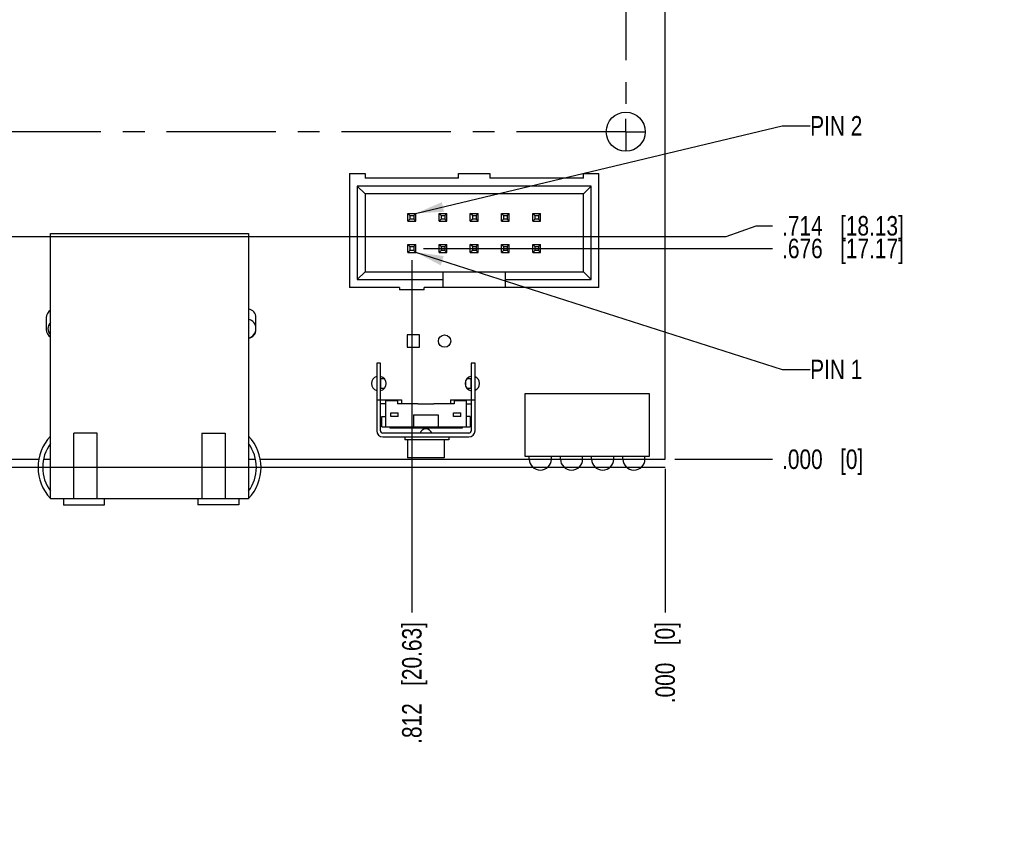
# Model space of a CAD drawing. Header units: inches. Extents: x 0 to 34, y 0 to 22.
# Tile 18 of 20: x 18.5 to 24.8, y 8 to 13.3. Entities that reach past the tile are written whole.
import ezdxf

# ---------------------------------------------------------------- set-up
doc = ezdxf.new("R2010")
doc.units = ezdxf.units.IN
doc.header["$LTSCALE"] = 1.87
doc.header["$MEASUREMENT"] = 0
doc.linetypes.add('CENTER', pattern=[0.6, 0.375, -0.075, 0.075, -0.075])
doc.layers.get('0').update_dxf_attribs({"linetype": 'CONTINUOUS'})
for name, color, linetype in [('02___PRT_ALL_AXES', 7, 'CONTINUOUS'), ('DETAIL', 7, 'CONTINUOUS'), ('DIMENSIONS', 7, 'CONTINUOUS')]:
    doc.layers.add(name, color=color, linetype=linetype)
doc.styles.get("Standard").update_dxf_attribs({"font": 'txt', "width": 0.8})
doc.dimstyles.new('DIMSTYLE_2', dxfattribs={"dimtxt": 0.125, "dimasz": 0.18, "dimexe": 0.18, "dimexo": 0.0625, "dimgap": 0.09, "dimtad": 0, "dimtih": 1, "dimtoh": 1, "dimdec": 3, "dimlfac": 0.5, "dimzin": 4, "dimdsep": 46, "dimtxsty": 'STANDARD', "dimblk": '_FILLED', "dimblk1": '_FILLED', "dimblk2": '_FILLED', "dimcen": 0.09, "dimadec": 0, "dimazin": 0, "dimtp": 0.01, "dimtm": 0.01, "dimtfac": 1, "dimtdec": 3, "dimtofl": 0, "dimtmove": 0, "dimatfit": 3, "dimldrblk": '_FILLED', "dimfxl": 1, "dimtolj": 1, "dimtzin": 4, "dimarcsym": 0})
doc.dimstyles.get("Standard").update_dxf_attribs({"dimtxt": 0.125, "dimasz": 0.18, "dimexe": 0.18, "dimexo": 0.0625, "dimgap": 0.09, "dimtad": 0, "dimtih": 1, "dimtoh": 1, "dimdec": 3, "dimzin": 4, "dimdsep": 46, "dimtxsty": 'STANDARD', "dimblk": '_FILLED', "dimblk1": '_FILLED', "dimblk2": '_FILLED', "dimcen": 0.09, "dimadec": 0, "dimazin": 0, "dimtol": 1, "dimtp": 0.01, "dimtm": 0.01, "dimtfac": 1, "dimtdec": 3, "dimtofl": 0, "dimtmove": 0, "dimatfit": 3, "dimldrblk": '_FILLED', "dimfxl": 1, "dimtolj": 1, "dimtzin": 4, "dimarcsym": 0})

# ---------------------------------------------------------------- blocks, each defined once
blk = doc.blocks.new('*D22')
at = {"layer": 'DIMENSIONS', "color": 2, "linetype": 'CONTINUOUS'}
blk.add_line((21.0233, 11.7858), (21.0233, 9.5268), dxfattribs=at)
at = {"layer": 'DIMENSIONS', "color": 2, "linetype": 'CONTINUOUS', "insert": (20.9608, 9.4643), "char_height": 0.125, "width": 1.225, "attachment_point": 3, "rotation": 90, "line_spacing_factor": 0.9}
blk.add_mtext('.812{\\Ftxt.shx;\\W1.000000;\\H0.125000; }[20.63]', dxfattribs=at)
blk = doc.blocks.new('_FILLED')
at = {"color": 0, "linetype": 'BYBLOCK'}
blk.add_solid([(0, 0), (-1, 0.174), (-1, -0.174)], dxfattribs=at)
blk = doc.blocks.new('*D23')
at = {"layer": 'DIMENSIONS', "color": 2, "linetype": 'CONTINUOUS'}
blk.add_line((22.6477, 10.4461), (22.6477, 9.5268), dxfattribs=at)
at = {"layer": 'DIMENSIONS', "color": 2, "linetype": 'CONTINUOUS', "insert": (22.5852, 9.4643), "char_height": 0.125, "width": 0.825, "attachment_point": 3, "rotation": 90, "line_spacing_factor": 0.9}
blk.add_mtext('.000{\\Ftxt.shx;\\W1.000000;\\H0.125000; }[0]', dxfattribs=at)
blk = doc.blocks.new('*D24')
at = {"layer": 'DIMENSIONS', "color": 2, "linetype": 'CONTINUOUS'}
blk.add_line((17.1773, 11.8618), (17.1773, 9.5268), dxfattribs=at)
at = {"layer": 'DIMENSIONS', "color": 2, "linetype": 'CONTINUOUS', "insert": (17.1148, 9.4643), "char_height": 0.125, "width": 1.325, "attachment_point": 3, "rotation": 90, "line_spacing_factor": 0.9}
blk.add_mtext('2.735{\\Ftxt.shx;\\W1.000000;\\H0.125000; }[69.47]', dxfattribs=at)
blk = doc.blocks.new('*D25')
at = {"layer": 'DIMENSIONS', "color": 2, "linetype": 'CONTINUOUS'}
blk.add_line((22.2594, 15.1686), (23.3352, 15.1686), dxfattribs=at)
at = {"layer": 'DIMENSIONS', "color": 2, "linetype": 'CONTINUOUS', "insert": (23.3977, 15.2311), "char_height": 0.125, "width": 1.325, "attachment_point": 1, "line_spacing_factor": 0.9}
blk.add_mtext('2.330{\\Ftxt.shx;\\W1.000000;\\H0.125000; }[59.18]', dxfattribs=at)
blk = doc.blocks.new('*D26')
at = {"layer": 'DIMENSIONS', "color": 2, "linetype": 'CONTINUOUS'}
blk.add_line((22.7102, 10.5086), (23.3352, 10.5086), dxfattribs=at)
at = {"layer": 'DIMENSIONS', "color": 2, "linetype": 'CONTINUOUS', "insert": (23.3977, 10.5711), "char_height": 0.125, "width": 0.825, "attachment_point": 1, "line_spacing_factor": 0.9}
blk.add_mtext('.000{\\Ftxt.shx;\\W1.000000;\\H0.125000; }[0]', dxfattribs=at)
blk = doc.blocks.new('*D27')
at = {"layer": 'DIMENSIONS', "color": 2, "linetype": 'CONTINUOUS'}
blk.add_line((22.2594, 16.6186), (23.3352, 16.6186), dxfattribs=at)
at = {"layer": 'DIMENSIONS', "color": 2, "linetype": 'CONTINUOUS', "insert": (23.3977, 16.6811), "char_height": 0.125, "width": 1.225, "attachment_point": 1, "line_spacing_factor": 0.9}
blk.add_mtext('3.055{\\Ftxt.shx;\\W1.000000;\\H0.125000; }[77.6]', dxfattribs=at)
blk = doc.blocks.new('*D28')
at = {"layer": 'DIMENSIONS', "color": 2, "linetype": 'CONTINUOUS'}
blk.add_line((20.4092, 16.0166), (23.3352, 16.0166), dxfattribs=at)
at = {"layer": 'DIMENSIONS', "color": 2, "linetype": 'CONTINUOUS', "insert": (23.3977, 16.0791), "char_height": 0.125, "width": 1.325, "attachment_point": 1, "line_spacing_factor": 0.9}
blk.add_mtext('2.754{\\Ftxt.shx;\\W1.000000;\\H0.125000; }[69.95]', dxfattribs=at)
blk = doc.blocks.new('*D29')
at = {"layer": 'DIMENSIONS', "color": 2, "linetype": 'CONTINUOUS'}
blk.add_line((18.6694, 14.4426), (23.3352, 14.4426), dxfattribs=at)
at = {"layer": 'DIMENSIONS', "color": 2, "linetype": 'CONTINUOUS', "insert": (23.3977, 14.5051), "char_height": 0.125, "width": 1.325, "attachment_point": 1, "line_spacing_factor": 0.9}
blk.add_mtext('1.967{\\Ftxt.shx;\\W1.000000;\\H0.125000; }[49.96]', dxfattribs=at)
blk = doc.blocks.new('*D30')
at = {"layer": 'DIMENSIONS', "color": 2, "linetype": 'CONTINUOUS'}
blk.add_line((17.9674, 16.3546), (23.3352, 16.3546), dxfattribs=at)
at = {"layer": 'DIMENSIONS', "color": 2, "linetype": 'CONTINUOUS', "insert": (23.3977, 16.4171), "char_height": 0.125, "width": 1.325, "attachment_point": 1, "line_spacing_factor": 0.9}
blk.add_mtext('2.923{\\Ftxt.shx;\\W1.000000;\\H0.125000; }[74.24]', dxfattribs=at)
blk = doc.blocks.new('*D31')
at = {"layer": 'DIMENSIONS', "color": 2, "linetype": 'CONTINUOUS'}
blk.add_line((21.0978, 11.8603), (23.3352, 11.8603), dxfattribs=at)
at = {"layer": 'DIMENSIONS', "color": 2, "linetype": 'CONTINUOUS', "insert": (23.3977, 11.9228), "char_height": 0.125, "width": 1.225, "attachment_point": 1, "line_spacing_factor": 0.9}
blk.add_mtext('.676{\\Ftxt.shx;\\W1.000000;\\H0.125000; }[17.17]', dxfattribs=at)
blk = doc.blocks.new('*D32')
at = {"layer": 'DIMENSIONS', "color": 2, "linetype": 'CONTINUOUS'}
for p, q in [((23.0397, 11.9363), (23.2315, 12.0057)), ((23.2315, 12.0057), (23.3352, 12.0057)), ((17.2518, 11.9363), (23.0397, 11.9363))]:
    blk.add_line(p, q, dxfattribs=at)
at = {"layer": 'DIMENSIONS', "color": 2, "linetype": 'CONTINUOUS', "insert": (23.3977, 12.0682), "char_height": 0.125, "width": 1.225, "attachment_point": 1, "line_spacing_factor": 0.9}
blk.add_mtext('.714{\\Ftxt.shx;\\W1.000000;\\H0.125000; }[18.13]', dxfattribs=at)
blk = doc.blocks.new('*D38')
at = {"layer": 'DIMENSIONS', "color": 2, "linetype": 'CONTINUOUS'}
blk.add_line((11.6973, 11.7688), (11.6973, 9.5268), dxfattribs=at)
at = {"layer": 'DIMENSIONS', "color": 2, "linetype": 'CONTINUOUS', "insert": (11.6348, 9.4643), "char_height": 0.125, "width": 1.425, "attachment_point": 3, "rotation": 90, "line_spacing_factor": 0.9}
blk.add_mtext('5.475{\\Ftxt.shx;\\W1.000000;\\H0.125000; }[139.07]', dxfattribs=at)
blk = doc.blocks.new('*D39')
at = {"layer": 'DIMENSIONS', "color": 2, "linetype": 'CONTINUOUS'}
blk.add_line((10.8473, 11.7688), (10.8473, 9.5268), dxfattribs=at)
at = {"layer": 'DIMENSIONS', "color": 2, "linetype": 'CONTINUOUS', "insert": (10.7848, 9.4643), "char_height": 0.125, "width": 1.425, "attachment_point": 3, "rotation": 90, "line_spacing_factor": 0.9}
blk.add_mtext('5.900{\\Ftxt.shx;\\W1.000000;\\H0.125000; }[149.86]', dxfattribs=at)
blk = doc.blocks.new('*D56')
at = {"layer": 'DIMENSIONS', "color": 2, "linetype": 'CONTINUOUS'}
blk.add_line((22.7102, 18.6086), (23.3352, 18.6086), dxfattribs=at)
at = {"layer": 'DIMENSIONS', "color": 2, "linetype": 'CONTINUOUS', "insert": (23.3977, 18.6711), "char_height": 0.125, "width": 1.425, "attachment_point": 1, "line_spacing_factor": 0.9}
blk.add_mtext('4.050{\\Ftxt.shx;\\W1.000000;\\H0.125000; }[102.87]', dxfattribs=at)
blk = doc.blocks.new('*D57')
at = {"layer": 'DIMENSIONS', "color": 2, "linetype": 'CONTINUOUS'}
blk.add_line((10.5477, 10.4461), (10.5477, 9.5268), dxfattribs=at)
at = {"layer": 'DIMENSIONS', "color": 2, "linetype": 'CONTINUOUS', "insert": (10.4852, 9.4643), "char_height": 0.125, "width": 1.425, "attachment_point": 3, "rotation": 90, "line_spacing_factor": 0.9}
blk.add_mtext('6.050{\\Ftxt.shx;\\W1.000000;\\H0.125000; }[153.67]', dxfattribs=at)

msp = doc.modelspace()

# ---------------------------------------------------------------- linework, layer by layer
at = {"color": 7, "linetype": 'CONTINUOUS'}
for p, q in [((22.6477, 10.5086), (22.6477, 18.6086)), ((20.6233, 12.3403), (20.7233, 12.3403)), ((20.6233, 12.3403), (20.6233, 11.6103)), ((20.7233, 12.3403), (20.7233, 12.3103)), ((21.3233, 12.3403), (21.5233, 12.3403)), ((21.3233, 12.3103), (21.3233, 12.3403)), ((21.5233, 12.3403), (21.5233, 12.3103)), ((22.1233, 12.3403), (22.2233, 12.3403)), ((22.1233, 12.3103), (22.1233, 12.3403)), ((22.2233, 11.6103), (22.2233, 12.3403)), ((22.1733, 12.2603), (20.6733, 12.2603)), ((20.7233, 12.2103), (20.6733, 12.2603)), ((20.6733, 12.2603), (20.6733, 11.6603)), ((21.3233, 12.3103), (20.7233, 12.3103)), ((22.1233, 12.3103), (21.5233, 12.3103)), ((22.1233, 12.2103), (22.1733, 12.2603)), ((22.1733, 11.6603), (22.1733, 12.2603)), ((22.1233, 12.2103), (20.7233, 12.2103)), ((20.7233, 12.2103), (20.7233, 11.7103)), ((22.1233, 11.7103), (22.1233, 12.2103)), ((20.9983, 12.0853), (21.0483, 12.0853)), ((21.0113, 12.0723), (20.9983, 12.0853)), ((20.9983, 12.0353), (20.9983, 12.0853)), ((21.0113, 12.0723), (21.0353, 12.0723)), ((21.0113, 12.0723), (21.0113, 12.0483)), ((21.0483, 12.0853), (21.0353, 12.0723)), ((21.0353, 12.0723), (21.0353, 12.0483)), ((21.0483, 12.0353), (21.0483, 12.0853)), ((21.1983, 12.0853), (21.2483, 12.0853)), ((21.2113, 12.0723), (21.1983, 12.0853)), ((21.1983, 12.0353), (21.1983, 12.0853)), ((21.2113, 12.0723), (21.2353, 12.0723)), ((21.2113, 12.0723), (21.2113, 12.0483)), ((21.2483, 12.0853), (21.2353, 12.0723)), ((21.2353, 12.0723), (21.2353, 12.0483)), ((21.2483, 12.0353), (21.2483, 12.0853)), ((21.3983, 12.0853), (21.4483, 12.0853)), ((21.4113, 12.0723), (21.3983, 12.0853)), ((21.3983, 12.0353), (21.3983, 12.0853)), ((21.4113, 12.0723), (21.4353, 12.0723)), ((21.4113, 12.0723), (21.4113, 12.0483)), ((21.4483, 12.0853), (21.4353, 12.0723)), ((21.4353, 12.0723), (21.4353, 12.0483)), ((21.4483, 12.0353), (21.4483, 12.0853)), ((21.5983, 12.0853), (21.6483, 12.0853)), ((21.6113, 12.0723), (21.5983, 12.0853)), ((21.5983, 12.0353), (21.5983, 12.0853)), ((21.6113, 12.0723), (21.6353, 12.0723)), ((21.6113, 12.0723), (21.6113, 12.0483)), ((21.6483, 12.0853), (21.6353, 12.0723)), ((21.6353, 12.0723), (21.6353, 12.0483)), ((21.6483, 12.0353), (21.6483, 12.0853)), ((21.7983, 12.0853), (21.8483, 12.0853)), ((21.8113, 12.0723), (21.7983, 12.0853)), ((21.7983, 12.0353), (21.7983, 12.0853)), ((21.8113, 12.0723), (21.8353, 12.0723)), ((21.8113, 12.0723), (21.8113, 12.0483)), ((21.8483, 12.0853), (21.8353, 12.0723)), ((21.8353, 12.0723), (21.8353, 12.0483)), ((21.8483, 12.0353), (21.8483, 12.0853)), ((21.0113, 12.0483), (20.9983, 12.0353)), ((20.9983, 12.0353), (21.0483, 12.0353)), ((21.0353, 12.0483), (21.0113, 12.0483)), ((21.0353, 12.0483), (21.0483, 12.0353)), ((21.2113, 12.0483), (21.1983, 12.0353)), ((21.1983, 12.0353), (21.2483, 12.0353)), ((21.2353, 12.0483), (21.2113, 12.0483)), ((21.2353, 12.0483), (21.2483, 12.0353)), ((21.4113, 12.0483), (21.3983, 12.0353)), ((21.3983, 12.0353), (21.4483, 12.0353)), ((21.4353, 12.0483), (21.4113, 12.0483)), ((21.4353, 12.0483), (21.4483, 12.0353)), ((21.6113, 12.0483), (21.5983, 12.0353)), ((21.5983, 12.0353), (21.6483, 12.0353)), ((21.6353, 12.0483), (21.6113, 12.0483)), ((21.6353, 12.0483), (21.6483, 12.0353)), ((21.8113, 12.0483), (21.7983, 12.0353)), ((21.7983, 12.0353), (21.8483, 12.0353)), ((21.8353, 12.0483), (21.8113, 12.0483)), ((21.8353, 12.0483), (21.8483, 12.0353)), ((18.7063, 11.9563), (19.9763, 11.9563)), ((18.7063, 10.2563), (18.7063, 11.9563)), ((19.9763, 11.9563), (19.9763, 10.2563)), ((20.9983, 11.8853), (21.0483, 11.8853)), ((21.0113, 11.8723), (20.9983, 11.8853)), ((20.9983, 11.8353), (20.9983, 11.8853)), ((21.0113, 11.8723), (21.0353, 11.8723)), ((21.0113, 11.8723), (21.0113, 11.8483)), ((21.0483, 11.8853), (21.0353, 11.8723)), ((21.0353, 11.8723), (21.0353, 11.8483)), ((21.0483, 11.8353), (21.0483, 11.8853)), ((21.1983, 11.8853), (21.2483, 11.8853)), ((21.2113, 11.8723), (21.1983, 11.8853)), ((21.1983, 11.8353), (21.1983, 11.8853)), ((21.2113, 11.8723), (21.2353, 11.8723)), ((21.2113, 11.8723), (21.2113, 11.8483)), ((21.2483, 11.8853), (21.2353, 11.8723)), ((21.2353, 11.8723), (21.2353, 11.8483)), ((21.2483, 11.8353), (21.2483, 11.8853)), ((21.3983, 11.8853), (21.4483, 11.8853)), ((21.4113, 11.8723), (21.3983, 11.8853)), ((21.3983, 11.8353), (21.3983, 11.8853)), ((21.4113, 11.8723), (21.4353, 11.8723)), ((21.4113, 11.8723), (21.4113, 11.8483)), ((21.4483, 11.8853), (21.4353, 11.8723)), ((21.4353, 11.8723), (21.4353, 11.8483)), ((21.4483, 11.8353), (21.4483, 11.8853)), ((21.5983, 11.8853), (21.6483, 11.8853)), ((21.6113, 11.8723), (21.5983, 11.8853)), ((21.5983, 11.8353), (21.5983, 11.8853)), ((21.6113, 11.8723), (21.6353, 11.8723)), ((21.6113, 11.8723), (21.6113, 11.8483)), ((21.6483, 11.8853), (21.6353, 11.8723)), ((21.6353, 11.8723), (21.6353, 11.8483)), ((21.6483, 11.8353), (21.6483, 11.8853)), ((21.7983, 11.8853), (21.8483, 11.8853)), ((21.8113, 11.8723), (21.7983, 11.8853)), ((21.7983, 11.8353), (21.7983, 11.8853)), ((21.8113, 11.8723), (21.8353, 11.8723)), ((21.8113, 11.8723), (21.8113, 11.8483)), ((21.8483, 11.8853), (21.8353, 11.8723)), ((21.8353, 11.8723), (21.8353, 11.8483)), ((21.8483, 11.8353), (21.8483, 11.8853)), ((21.0113, 11.8483), (20.9983, 11.8353)), ((20.9983, 11.8353), (21.0483, 11.8353)), ((21.0353, 11.8483), (21.0113, 11.8483)), ((21.0353, 11.8483), (21.0483, 11.8353)), ((21.2113, 11.8483), (21.1983, 11.8353)), ((21.1983, 11.8353), (21.2483, 11.8353)), ((21.2353, 11.8483), (21.2113, 11.8483)), ((21.2353, 11.8483), (21.2483, 11.8353)), ((21.4113, 11.8483), (21.3983, 11.8353)), ((21.3983, 11.8353), (21.4483, 11.8353)), ((21.4353, 11.8483), (21.4113, 11.8483)), ((21.4353, 11.8483), (21.4483, 11.8353)), ((21.6113, 11.8483), (21.5983, 11.8353)), ((21.5983, 11.8353), (21.6483, 11.8353)), ((21.6353, 11.8483), (21.6113, 11.8483)), ((21.6353, 11.8483), (21.6483, 11.8353)), ((21.8113, 11.8483), (21.7983, 11.8353)), ((21.7983, 11.8353), (21.8483, 11.8353)), ((21.8353, 11.8483), (21.8113, 11.8483)), ((21.8353, 11.8483), (21.8483, 11.8353)), ((20.6733, 11.6603), (20.7233, 11.7103)), ((20.7233, 11.7103), (22.1233, 11.7103)), ((21.2233, 11.6103), (21.2233, 11.7103)), ((21.6233, 11.6103), (21.6233, 11.7103)), ((22.1233, 11.7103), (22.1733, 11.6603)), ((20.6733, 11.6603), (21.2233, 11.6603)), ((21.6233, 11.6603), (22.1733, 11.6603)), ((20.9433, 11.6103), (20.6233, 11.6103)), ((20.9433, 11.6103), (20.9433, 11.5943)), ((21.1033, 11.5943), (20.9433, 11.5943)), ((22.2233, 11.6103), (21.1033, 11.6103)), ((21.1033, 11.5943), (21.1033, 11.6103)), ((18.6793, 11.4163), (18.6793, 11.3403)), ((20.0233, 11.3403), (20.0233, 11.4163)), ((21.0733, 11.3063), (20.9933, 11.3063)), ((20.9933, 11.3063), (20.9933, 11.2263)), ((21.0733, 11.2263), (21.0733, 11.3063)), ((20.9933, 11.2263), (21.0733, 11.2263)), ((20.8222, 11.1248), (20.7985, 11.1248)), ((20.7985, 11.1248), (20.7985, 10.6918)), ((20.8222, 10.6918), (20.8222, 11.1248)), ((21.4285, 11.1248), (21.4048, 11.1248)), ((21.4048, 11.1248), (21.4048, 10.6918)), ((21.4285, 10.6918), (21.4285, 11.1248)), ((20.8235, 11.0256), (20.8464, 11.0256)), ((20.8251, 10.9626), (20.8251, 11.0256)), ((21.3688, 10.9744), (21.3688, 11.0142)), ((21.3763, 11.0256), (21.4019, 11.0256)), ((21.4019, 11.0256), (21.4019, 10.9626)), ((20.846, 10.9626), (20.8251, 10.9626)), ((21.4035, 10.9626), (21.3766, 10.9626)), ((22.5473, 10.9282), (21.7473, 10.9282)), ((21.7473, 10.9282), (21.7473, 10.5282)), ((22.5473, 10.5282), (22.5473, 10.9282)), ((20.7985, 10.8886), (20.956, 10.8886)), ((20.8537, 10.865), (20.8261, 10.865)), ((20.8537, 10.8847), (20.9324, 10.8847)), ((20.8537, 10.8847), (20.8537, 10.7154)), ((20.9324, 10.8847), (20.9324, 10.865)), ((21.0623, 10.865), (20.9324, 10.865)), ((20.956, 10.8886), (20.956, 10.865)), ((21.0623, 10.865), (21.0623, 10.8634)), ((21.0623, 10.8634), (21.1647, 10.8634)), ((21.2946, 10.865), (21.1647, 10.865)), ((21.1647, 10.8634), (21.1647, 10.865)), ((21.271, 10.8886), (21.4285, 10.8886)), ((21.271, 10.8886), (21.271, 10.865)), ((21.2946, 10.8847), (21.3733, 10.8847)), ((21.2946, 10.8847), (21.2946, 10.865)), ((21.3733, 10.7154), (21.3733, 10.8847)), ((21.3733, 10.865), (21.4009, 10.865)), ((20.8891, 10.806), (20.9363, 10.806)), ((20.8891, 10.7823), (20.8891, 10.806)), ((20.9363, 10.7823), (20.9363, 10.806)), ((21.2907, 10.806), (21.3379, 10.806)), ((21.2907, 10.7823), (21.2907, 10.806)), ((21.3379, 10.7823), (21.3379, 10.806)), ((20.83, 10.7823), (20.8537, 10.7823)), ((20.83, 10.7154), (20.83, 10.7823)), ((20.9363, 10.7823), (20.8891, 10.7823)), ((21.0348, 10.7941), (21.1922, 10.7941)), ((21.0348, 10.7941), (21.0348, 10.7154)), ((21.1922, 10.7941), (21.1922, 10.7154)), ((21.3379, 10.7823), (21.2907, 10.7823)), ((21.397, 10.7823), (21.3733, 10.7823)), ((21.397, 10.7823), (21.397, 10.7154)), ((19.0063, 10.6763), (18.8563, 10.6763)), ((18.8563, 10.2563), (18.8563, 10.6763)), ((19.0063, 10.2563), (19.0063, 10.6763)), ((19.6763, 10.6763), (19.8263, 10.6763)), ((19.6763, 10.6763), (19.6763, 10.2563)), ((19.8263, 10.6763), (19.8263, 10.2563)), ((20.83, 10.7154), (21.397, 10.7154)), ((21.3891, 10.676), (20.8379, 10.676)), ((20.8812, 10.7154), (20.8812, 10.7075)), ((21.3457, 10.7075), (20.8813, 10.7075)), ((21.3458, 10.7154), (21.3458, 10.7075)), ((20.8379, 10.6524), (21.3891, 10.6524)), ((20.9777, 10.6524), (20.9777, 10.6327)), ((21.2611, 10.6327), (20.9777, 10.6327)), ((20.9954, 10.6327), (20.9954, 10.5185)), ((21.2316, 10.6327), (21.2316, 10.5185)), ((21.2611, 10.6524), (21.2611, 10.6327)), ((18.1998, 10.5086), (18.633, 10.5086)), ((18.6635, 10.5086), (18.7063, 10.5086)), ((19.9763, 10.5086), (20.0192, 10.5086)), ((20.0497, 10.5086), (21.7763, 10.5086)), ((21.2316, 10.5185), (20.9954, 10.5185)), ((21.7473, 10.5282), (22.5473, 10.5282)), ((21.7763, 10.5095), (21.7763, 10.5282)), ((21.7763, 10.5095), (21.9183, 10.5095)), ((21.9183, 10.5095), (21.9183, 10.5282)), ((21.9183, 10.5086), (21.9763, 10.5086)), ((21.9763, 10.5095), (21.9763, 10.5282)), ((21.9763, 10.5095), (22.1183, 10.5095)), ((22.1183, 10.5095), (22.1183, 10.5282)), ((22.1183, 10.5086), (22.1763, 10.5086)), ((22.1763, 10.5095), (22.1763, 10.5282)), ((22.1763, 10.5095), (22.3183, 10.5095)), ((22.3183, 10.5095), (22.3183, 10.5282)), ((22.3183, 10.5086), (22.3763, 10.5086)), ((22.3763, 10.5095), (22.3763, 10.5282)), ((22.3763, 10.5095), (22.5183, 10.5095)), ((22.5183, 10.5095), (22.5183, 10.5282)), ((22.5183, 10.5086), (22.6477, 10.5086)), ((18.7063, 10.2563), (19.9763, 10.2563)), ((18.7893, 10.2563), (18.7893, 10.2143)), ((19.0513, 10.2563), (19.0513, 10.2143)), ((19.6513, 10.2563), (19.6513, 10.2163)), ((19.9133, 10.2563), (19.9133, 10.2163)), ((19.0513, 10.2143), (18.7893, 10.2143)), ((19.9133, 10.2163), (19.6513, 10.2163))]:
    msp.add_line(p, q, dxfattribs=at)
for centre, radius in [((22.3953, 12.6087), 0.125), ((21.2333, 11.2663), 0.04)]:
    msp.add_circle(centre, radius, dxfattribs=at)
for centre, radius, start, end in [((18.7363, 11.4163), 0.057, 121.75686, 180), ((19.9663, 11.4163), 0.057, 0, 79.89582), ((18.7413, 11.3463), 0.052, 132.30499, 227.69501), ((19.9613, 11.3463), 0.062, 284.0008, 75.9992), ((18.7363, 11.3403), 0.057, 180, 238.24314), ((19.9663, 11.3403), 0.057, 280.10418, 360), ((20.8113, 10.9943), 0.047, 105.7976, 254.2024), ((20.8113, 10.9943), 0.047, 283.31808, 76.68192), ((21.4113, 10.9943), 0.047, 97.94452, 262.05548), ((21.4113, 10.9943), 0.047, 291.36959, 68.63041), ((20.8261, 10.8611), 0.00394, 90, 119.98648), ((21.4009, 10.8611), 0.00394, 29.99064, 90), ((20.8379, 10.6918), 0.0394, 180, 270), ((20.8379, 10.6918), 0.0157, 180, 270), ((21.1135, 10.6642), 0.0394, 17.6386, 162.3614), ((21.3891, 10.6918), 0.0394, 270, 360), ((21.3891, 10.6918), 0.0157, 270, 360), ((18.9163, 10.4563), 0.29, 136.39718, 223.60282), ((18.9163, 10.4563), 0.26, 143.87107, 216.12893), ((19.7663, 10.4563), 0.29, 316.39718, 43.60282), ((19.7663, 10.4563), 0.26, 323.87107, 36.12893), ((21.8473, 10.5095), 0.071, 180, 360), ((22.0473, 10.5095), 0.071, 180, 360), ((22.2473, 10.5095), 0.071, 180, 360), ((22.4473, 10.5095), 0.071, 180, 360)]:
    msp.add_arc(centre, radius, start, end, dxfattribs=at)
at = {"layer": '02___PRT_ALL_AXES', "color": 7, "linetype": 'CENTER'}
for p, q in [((22.3957, 18.2566), (22.3957, 12.6914)), ((22.3957, 12.6086), (22.3957, 12.6914)), ((22.3957, 12.6086), (16.6647, 12.6086)), ((22.3957, 12.6086), (22.5209, 12.6086)), ((22.3957, 12.6086), (22.3957, 12.4834))]:
    msp.add_line(p, q, dxfattribs=at)
at = {"layer": 'DETAIL', "color": 8}
msp.add_line((10.5477, 10.4586), (22.6475, 10.4586), dxfattribs=at)

# ---------------------------------------------------------------- texts
at = {"layer": 'DETAIL', "color": 2, "linetype": 'CONTINUOUS', "char_height": 0.125, "width": 0.5, "attachment_point": 1, "line_spacing_factor": 0.9}
for s, insert in [('PIN 2', (23.5777, 12.7093)), ('PIN 1', (23.5777, 11.1472))]:
    msp.add_mtext(s, dxfattribs=dict(at, insert=insert))

# ---------------------------------------------------------------- dimensions: what is measured, and where the dimension line sits
at = {"layer": 'DIMENSIONS', "color": 2, "linetype": 'CONTINUOUS'}
for feature_location, offset, dtype, origin, picture, middle in [((22.7102, 18.6086), (0.625, 0), 0, (22.6477, 10.5086), '*D56', (24.1102, 18.6086)), ((22.2594, 16.6186), (1.0758, 0), 0, (22.1969, 10.5086), '*D27', (24.0102, 16.6186)), ((17.9674, 16.3546), (5.3678, 0), 0, (17.9049, 10.5086), '*D30', (24.0602, 16.3546)), ((20.4092, 16.0166), (2.926, 0), 0, (20.3467, 10.5086), '*D28', (24.0602, 16.0166)), ((22.2594, 15.1686), (1.0758, 0), 0, (22.6477, 10.5086), '*D25', (24.0602, 15.1686)), ((18.6694, 14.4426), (4.6658, 0), 0, (18.6069, 10.5086), '*D29', (24.0602, 14.4426)), ((17.2518, 11.9363), (6.0833, 0.0693), 0, (17.1893, 10.5086), '*D32', (24.0102, 12.0057)), ((17.1773, 11.8618), (0, -2.335), 1, (22.6477, 11.9243), '*D24', (17.3118, 8.5336)), ((21.0978, 11.8603), (2.2373, 0), 0, (21.0353, 10.5086), '*D31', (24.0102, 11.8603)), ((10.8473, 11.7688), (0, -2.242), 1, (22.6477, 11.8313), '*D39', (11.0042, 8.4836)), ((11.6973, 11.7688), (0, -2.242), 1, (22.6477, 11.8313), '*D38', (11.8542, 8.4836)), ((21.0233, 11.7858), (0, -2.259), 1, (22.6477, 10.5086), '*D22', (21.1578, 8.6283)), ((22.7101507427, 10.5086439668), (0.625, 0), 0, (22.6476507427, 10.5086439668), '*D26', (23.8101507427, 10.5086439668)), ((10.5477, 10.4461), (0, -0.9193), 1, (22.6477, 10.5086), '*D57', (10.7045, 8.4836)), ((22.6476507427, 10.4461439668), (0, -0.9193149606), 1, (22.6476507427, 10.5086439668), '*D23', (22.7596691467, 8.8283298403))]:
    dim = msp.add_ordinate_dim(feature_location=feature_location, offset=offset, dtype=dtype, origin=origin, dimstyle='DIMSTYLE_2', dxfattribs=at)
    dim.commit()
    dim.dimension.update_dxf_attribs({"geometry": picture, "text_midpoint": middle})

# ---------------------------------------------------------------- leaders
at = {"layer": 'DETAIL', "color": 2, "linetype": 'CONTINUOUS'}
for points in [[(21.0478, 12.0847), (23.3977, 12.6468), (23.5777, 12.6468)], [(21.047, 11.8367), (23.3977, 11.0847), (23.5777, 11.0847)]]:
    msp.add_leader(points, dimstyle='STANDARD', override={"dimtad": 0}, dxfattribs=at)

doc.saveas('drawing.dxf')
